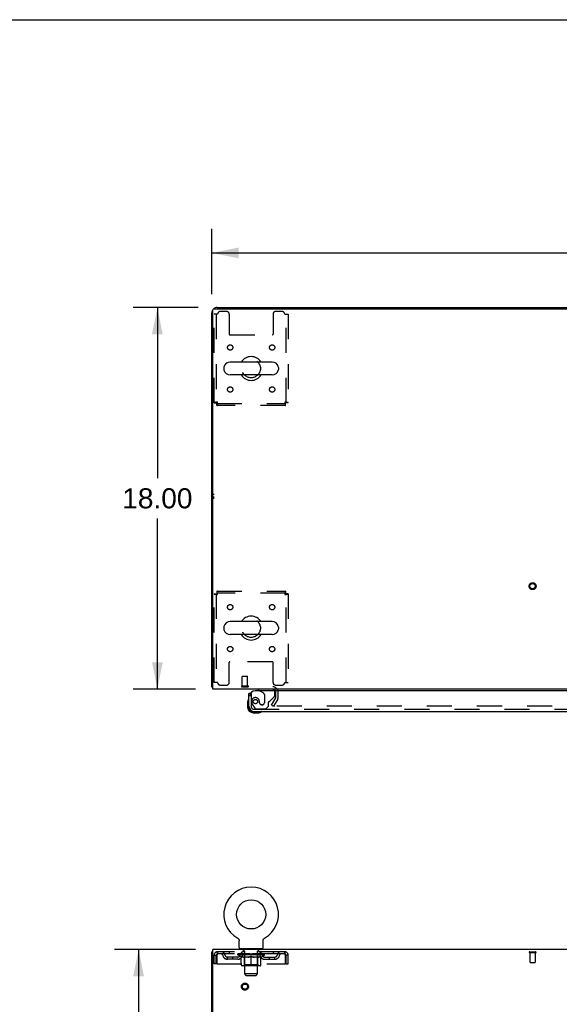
# Model space of a CAD drawing. Header units: inches. Extents: x 0 to 215, y 0 to 139.
# Tile 92 of 101: x 57 to 82, y 92 to 139. Entities that reach past the tile are written whole.
import ezdxf

# ---------------------------------------------------------------- set-up
doc = ezdxf.new("R2010")
doc.units = ezdxf.units.IN
doc.header["$LTSCALE"] = 11.804375
doc.header["$MEASUREMENT"] = 0
doc.linetypes.add('HIDDEN', pattern=[0.2, 0.1, -0.1])
doc.layers.get('0').update_dxf_attribs({"linetype": 'CONTINUOUS'})
for name, color, linetype in [('DEFAULT_2', 8, 'HIDDEN'), ('DIMENSIONS', 7, 'CONTINUOUS'), ('DOOR_ASSEMBLY', 7, 'CONTINUOUS'), ('WITNESSMARKS', 7, 'CONTINUOUS')]:
    doc.layers.add(name, color=color, linetype=linetype)
doc.styles.get("Standard").update_dxf_attribs({"font": 'arial.ttf'})
doc.dimstyles.new('DIMSTYLE_1', dxfattribs={"dimtxt": 0.946875, "dimasz": 1.2625, "dimexe": 0.09, "dimexo": 0.07, "dimgap": 0.0375, "dimtad": 0, "dimtih": 1, "dimtoh": 1, "dimzin": 4, "dimdsep": 46, "dimtxsty": 'Standard', "dimblk": '_FILLED', "dimblk1": '_FILLED', "dimblk2": '_FILLED', "dimcen": 0.09, "dimadec": 3, "dimazin": 1, "dimtfac": 1, "dimtdec": 3, "dimtofl": 0, "dimtmove": 0, "dimatfit": 3, "dimldrblk": '_FILLED', "dimfxl": 0, "dimtolj": 1, "dimtzin": 4, "dimarcsym": 0})

# ---------------------------------------------------------------- blocks, each defined once
blk = doc.blocks.new('_FILLED')
at = {"color": 0, "linetype": 'ByBlock'}
blk.add_solid([(0, 0), (-1, 0.2), (-1, -0.2)], dxfattribs=at)
blk = doc.blocks.new('*D1')
at = {"layer": 'DIMENSIONS', "color": 2, "linetype": 'Continuous'}
for p, q in [((66.075, 125.929), (66.075, 129.005)), ((106.325, 125.929), (106.325, 129.005)), ((66.075, 127.869), (84.073, 127.869)), ((106.325, 127.869), (88.328, 127.869))]:
    blk.add_line(p, q, dxfattribs=at)
at = {"layer": 'DIMENSIONS', "color": 2, "linetype": 'Continuous', "xscale": 1.2625, "yscale": 1.2625, "zscale": 1.2625, "rotation": 180}
blk.add_blockref('_FILLED', (66.075, 127.869), dxfattribs=at)
at = {"layer": 'DIMENSIONS', "color": 2, "linetype": 'Continuous', "xscale": 1.2625, "yscale": 1.2625, "zscale": 1.2625}
blk.add_blockref('_FILLED', (106.325, 127.869), dxfattribs=at)
at = {"layer": 'DIMENSIONS', "color": 2, "linetype": 'Continuous', "insert": (86.2, 128.342), "char_height": 0.9469, "width": 3.30878, "attachment_point": 2, "line_spacing_factor": 0.9}
blk.add_mtext('40.25', dxfattribs=at)
blk = doc.blocks.new('*D7')
at = {"layer": 'DIMENSIONS', "color": 2, "linetype": 'Continuous'}
for p, q in [((65.438, 125.292), (62.37, 125.292)), ((63.507, 125.292), (63.507, 117.239)), ((63.507, 107.292), (63.507, 115.345)), ((65.304, 107.292), (62.37, 107.292))]:
    blk.add_line(p, q, dxfattribs=at)
at = {"layer": 'DIMENSIONS', "color": 2, "linetype": 'Continuous', "xscale": 1.2625, "yscale": 1.2625, "zscale": 1.2625}
for p, rotation in [((63.507, 125.292), 90), ((63.507, 107.292), 270)]:
    blk.add_blockref('_FILLED', p, dxfattribs=dict(at, rotation=rotation))
at = {"layer": 'DIMENSIONS', "color": 2, "linetype": 'Continuous', "insert": (63.507, 116.765), "char_height": 0.9469, "width": 3.30878, "attachment_point": 2, "line_spacing_factor": 0.9}
blk.add_mtext('18.00', dxfattribs=at)
blk = doc.blocks.new('*D18')
at = {"layer": 'DIMENSIONS', "color": 2, "linetype": 'Continuous'}
for p, q in [((65.304, 95.001), (61.485, 95.001)), ((62.622, 95.001), (62.622, 52.948)), ((62.622, 9.001), (62.622, 51.054)), ((65.304, 9.001), (61.485, 9.001))]:
    blk.add_line(p, q, dxfattribs=at)
at = {"layer": 'DIMENSIONS', "color": 2, "linetype": 'Continuous', "xscale": 1.2625, "yscale": 1.2625, "zscale": 1.2625}
for p, rotation in [((62.622, 95.001), 90), ((62.622, 9.001), 270)]:
    blk.add_blockref('_FILLED', p, dxfattribs=dict(at, rotation=rotation))
at = {"layer": 'DIMENSIONS', "color": 2, "linetype": 'Continuous', "insert": (62.622, 52.474), "char_height": 0.9469, "width": 3.30878, "attachment_point": 2, "line_spacing_factor": 0.9}
blk.add_mtext('86.00', dxfattribs=at)

msp = doc.modelspace()

# ---------------------------------------------------------------- linework, layer by layer
at = {"color": 7, "linetype": 'Continuous'}
for p, q in [((0, 138.875), (214.625, 138.875)), ((73.575, 125.292), (73.575, 125.24)), ((73.575, 125.292), (98.825, 125.292)), ((68.917, 122.723), (66.942, 122.723)), ((66.642, 122.461), (66.642, 122.373)), ((69.217, 122.461), (69.217, 122.373)), ((68.917, 122.111), (66.942, 122.111)), ((66.642, 110.211), (66.642, 110.123)), ((68.917, 110.473), (66.942, 110.473)), ((69.217, 110.211), (69.217, 110.123)), ((68.917, 109.861), (66.942, 109.861)), ((66.127, 107.396), (66.075, 107.396)), ((67.294, 95.539), (67.294, 95.539)), ((67.294, 95.539), (67.299, 95.536)), ((67.295, 95.538), (67.297, 95.537)), ((67.299, 95.536), (67.303, 95.534)), ((67.303, 95.534), (67.307, 95.531)), ((67.307, 95.531), (67.311, 95.528)), ((67.311, 95.528), (67.315, 95.525)), ((67.315, 95.525), (67.319, 95.521)), ((67.319, 95.521), (67.323, 95.518)), ((67.322, 95.518), (67.326, 95.514)), ((67.326, 95.514), (67.33, 95.511)), ((67.33, 95.511), (67.333, 95.507)), ((67.333, 95.507), (67.336, 95.503)), ((67.336, 95.503), (67.339, 95.499)), ((67.339, 95.499), (67.342, 95.495)), ((67.342, 95.495), (67.345, 95.49)), ((67.345, 95.49), (67.348, 95.486)), ((67.348, 95.486), (67.35, 95.482)), ((67.35, 95.482), (67.352, 95.477)), ((67.352, 95.477), (67.354, 95.472)), ((67.354, 95.473), (67.356, 95.468)), ((67.356, 95.468), (67.358, 95.463)), ((67.358, 95.463), (67.36, 95.458)), ((67.36, 95.458), (67.361, 95.453)), ((67.361, 95.453), (67.363, 95.448)), ((67.363, 95.449), (67.364, 95.444)), ((67.364, 95.444), (67.365, 95.439)), ((67.365, 95.439), (67.366, 95.434)), ((67.366, 95.434), (67.366, 95.429)), ((67.367, 95.1), (67.367, 95.414)), ((68.492, 95.423), (68.493, 95.429)), ((68.492, 95.418), (68.492, 95.423)), ((68.492, 95.418), (68.492, 95.423)), ((68.492, 95.414), (68.492, 95.418)), ((68.492, 95.1), (68.492, 95.414)), ((68.493, 95.434), (68.494, 95.439)), ((68.493, 95.429), (68.493, 95.434)), ((68.494, 95.439), (68.495, 95.444)), ((68.495, 95.444), (68.496, 95.449)), ((68.496, 95.448), (68.497, 95.453)), ((68.497, 95.453), (68.499, 95.458)), ((68.499, 95.458), (68.501, 95.463)), ((68.501, 95.463), (68.502, 95.468)), ((68.502, 95.468), (68.504, 95.473)), ((68.504, 95.472), (68.507, 95.477)), ((68.506, 95.477), (68.509, 95.482)), ((68.509, 95.482), (68.511, 95.486)), ((68.511, 95.486), (68.514, 95.49)), ((68.514, 95.49), (68.517, 95.495)), ((68.517, 95.495), (68.52, 95.499)), ((68.52, 95.499), (68.523, 95.503)), ((68.523, 95.503), (68.526, 95.507)), ((68.526, 95.507), (68.529, 95.511)), ((68.529, 95.511), (68.533, 95.514)), ((68.533, 95.514), (68.536, 95.518)), ((68.536, 95.518), (68.54, 95.521)), ((68.54, 95.521), (68.544, 95.525)), ((68.544, 95.525), (68.548, 95.528)), ((68.548, 95.528), (68.552, 95.531)), ((68.552, 95.531), (68.556, 95.534)), ((68.556, 95.534), (68.56, 95.536)), ((68.556, 95.534), (68.557, 95.535)), ((68.56, 95.536), (68.565, 95.539)), ((68.562, 95.537), (68.564, 95.538)), ((68.565, 95.539), (68.565, 95.539)), ((66.127, 94.897), (66.075, 94.897)), ((67.429, 95.031), (67.429, 95.001)), ((68.429, 95.031), (67.429, 95.031)), ((68.429, 95.031), (68.429, 95.001))]:
    msp.add_line(p, q, dxfattribs=at)
at = {"color": 3, "linetype": 'Continuous'}
for p, q in [((66.075, 107.396), (66.075, 125.046)), ((66.127, 107.292), (66.127, 125.18)), ((66.187, 125.24), (106.213, 125.24)), ((66.322, 125.292), (73.575, 125.292)), ((106.273, 107.292), (66.127, 107.292)), ((66.075, 9.105), (66.075, 94.897)), ((66.127, 91.665), (66.127, 95.001)), ((106.273, 95.001), (66.127, 95.001))]:
    msp.add_line(p, q, dxfattribs=at)
for points in [[(66.103, 107.382), (66.1, 107.383), (66.096, 107.383), (66.093, 107.384), (66.09, 107.385), (66.087, 107.386), (66.085, 107.387), (66.082, 107.388), (66.081, 107.389), (66.079, 107.39), (66.078, 107.391), (66.077, 107.392), (66.076, 107.393), (66.076, 107.395), (66.075, 107.396)], [(66.127, 107.376), (66.127, 107.376), (66.123, 107.377), (66.119, 107.378), (66.115, 107.379), (66.111, 107.38), (66.103, 107.382)]]:
    msp.add_lwpolyline(points, dxfattribs=at)
at = {"color": 7, "linetype": 'Continuous'}
msp.add_lwpolyline([(67.366, 95.429), (67.367, 95.423), (67.367, 95.418), (67.367, 95.414)], dxfattribs=at)
msp.add_circle((67.929, 96.659), 0.688, dxfattribs=at)
at = {"color": 3, "linetype": 'Continuous'}
for centre, radius, start, end in [((66.322, 125.046), 0.246, 140.5726, 180), ((66.187, 125.18), 0.06, 90, 180), ((66.322, 125.046), 0.246, 90, 129.4274), ((68.954, 107.15), 0.142, 26.4666, 90)]:
    msp.add_arc(centre, radius, start, end, dxfattribs=at)
at = {"color": 7, "linetype": 'Continuous'}
for centre, radius, start, end in [((66.942, 122.417), 0.306, 90, 164.3697), ((67.929, 122.417), 0.562, 32.9567, 147.0433), ((68.917, 122.417), 0.306, 15.6303, 90), ((66.786, 122.461), 0.144, 164.3697, 180), ((66.786, 122.373), 0.144, 180, 195.6303), ((66.942, 122.417), 0.306, 195.6303, 270), ((68.917, 122.417), 0.306, 270, 344.3697), ((69.073, 122.461), 0.144, 0, 15.6303), ((69.073, 122.373), 0.144, 344.3697, 360), ((67.929, 122.417), 0.562, 212.956, 327.044), ((67.929, 110.167), 0.562, 32.9567, 147.0433), ((66.786, 110.211), 0.144, 164.3697, 180), ((66.786, 110.123), 0.144, 180, 195.6303), ((66.942, 110.167), 0.306, 90, 164.3697), ((68.917, 110.167), 0.306, 15.6303, 90), ((69.073, 110.211), 0.144, 0, 15.6303), ((69.073, 110.123), 0.144, 344.3697, 360), ((66.942, 110.167), 0.306, 195.6303, 270), ((67.929, 110.167), 0.562, 212.956, 327.044), ((68.917, 110.167), 0.306, 270, 344.3697), ((67.929, 96.659), 1.288, 299.5053, 240.4947), ((67.436, 95.1), 0.069, 180, 265), ((68.423, 95.1), 0.069, 275, 360)]:
    msp.add_arc(centre, radius, start, end, dxfattribs=at)
at = {"layer": 'DEFAULT_2', "color": 8, "linetype": 'HIDDEN'}
for p, q in [((66.179, 120.801), (66.179, 124.98)), ((66.346, 124.98), (66.179, 124.98)), ((66.283, 124.98), (66.283, 120.801)), ((66.773, 125.105), (66.471, 125.105)), ((66.898, 124.98), (66.898, 124.035)), ((68.961, 124.98), (68.961, 124.035)), ((69.387, 125.105), (69.086, 125.105)), ((69.512, 124.98), (69.679, 124.98)), ((69.575, 120.801), (69.575, 124.98)), ((69.679, 124.98), (69.679, 120.801)), ((66.928, 124.005), (68.931, 124.005)), ((66.179, 120.801), (66.283, 120.801)), ((69.679, 120.801), (69.575, 120.801)), ((66.313, 120.667), (66.313, 120.771)), ((66.313, 120.771), (69.545, 120.771)), ((69.545, 120.667), (66.313, 120.667)), ((69.545, 120.667), (69.545, 120.771)), ((66.179, 107.605), (66.179, 111.783)), ((66.179, 111.783), (66.283, 111.783)), ((66.283, 111.783), (66.283, 107.605)), ((66.313, 111.917), (66.313, 111.813)), ((66.313, 111.917), (69.545, 111.917)), ((69.545, 111.813), (66.313, 111.813)), ((69.545, 111.917), (69.545, 111.813)), ((69.575, 107.605), (69.575, 111.783)), ((69.679, 111.783), (69.575, 111.783)), ((69.679, 111.783), (69.679, 107.605)), ((66.898, 107.605), (66.898, 108.55)), ((68.931, 108.58), (66.928, 108.58)), ((68.961, 107.605), (68.961, 108.55)), ((67.514, 107.439), (67.514, 107.886)), ((67.524, 107.896), (67.752, 107.896)), ((67.762, 107.439), (67.762, 107.886)), ((66.346, 107.605), (66.179, 107.605)), ((66.471, 107.48), (66.773, 107.48)), ((67.496, 107.439), (67.78, 107.439)), ((67.496, 107.396), (67.78, 107.396)), ((69.086, 107.48), (69.387, 107.48)), ((69.512, 107.605), (69.679, 107.605)), ((68.896, 106.531), (69.092, 106.871)), ((69.096, 106.888), (69.096, 107.15)), ((69.2, 106.888), (69.2, 107.15)), ((68.896, 106.531), (68.986, 106.479)), ((69.182, 106.819), (68.986, 106.479)), ((103.369, 106.479), (69.032, 106.479)), ((67.301, 95.535), (67.303, 95.534)), ((66.346, 94.897), (66.346, 94.793)), ((69.512, 94.897), (66.346, 94.897)), ((69.512, 94.793), (66.346, 94.793)), ((66.898, 94.897), (66.898, 94.793)), ((67.296, 94.746), (67.296, 94.793)), ((67.306, 94.786), (67.306, 94.793)), ((67.314, 94.783), (67.314, 94.786)), ((67.314, 94.783), (68.544, 94.783)), ((67.323, 94.783), (67.323, 94.786)), ((67.324, 94.783), (67.324, 94.786)), ((67.334, 94.786), (67.334, 94.793)), ((67.351, 94.783), (67.351, 94.786)), ((67.352, 94.783), (67.352, 94.786)), ((67.381, 94.786), (67.381, 94.793)), ((67.395, 94.783), (67.395, 94.786)), ((67.398, 94.783), (67.398, 94.786)), ((67.602, 94.786), (67.401, 94.786)), ((67.444, 94.786), (67.444, 94.793)), ((67.446, 94.783), (67.446, 94.786)), ((67.446, 94.783), (67.446, 94.786)), ((67.449, 94.783), (67.449, 94.786)), ((67.457, 94.783), (67.457, 94.786)), ((67.457, 94.783), (67.457, 94.786)), ((67.46, 94.783), (67.46, 94.786)), ((67.463, 94.783), (67.463, 94.787)), ((67.468, 94.783), (67.468, 94.786)), ((67.482, 94.783), (67.482, 94.786)), ((67.492, 94.793), (67.492, 94.897)), ((67.5, 94.783), (67.5, 94.786)), ((67.501, 94.783), (67.501, 94.789)), ((67.521, 94.783), (67.521, 94.786)), ((67.521, 94.783), (67.521, 94.786)), ((67.522, 94.786), (67.522, 94.793)), ((67.526, 95.031), (67.526, 95.001)), ((67.532, 94.783), (67.532, 94.786)), ((67.536, 94.783), (67.536, 94.786)), ((67.545, 94.783), (67.545, 94.786)), ((67.557, 94.783), (67.557, 94.79)), ((67.564, 94.941), (67.564, 95.021)), ((67.572, 94.783), (67.572, 94.786)), ((67.634, 94.931), (67.574, 94.931)), ((67.575, 94.783), (67.575, 94.786)), ((67.603, 94.783), (67.603, 94.786)), ((67.669, 94.786), (67.608, 94.786)), ((67.613, 94.786), (67.613, 94.793)), ((67.62, 94.783), (67.62, 94.786)), ((67.624, 94.783), (67.624, 94.786)), ((67.629, 93.85), (67.629, 94.921)), ((67.63, 94.783), (67.63, 94.791)), ((67.634, 94.783), (67.634, 94.786)), ((67.645, 94.783), (67.645, 94.786)), ((67.67, 94.783), (67.67, 94.786)), ((67.744, 94.786), (67.685, 94.786)), ((67.706, 94.783), (67.706, 94.786)), ((67.713, 94.786), (67.713, 94.793)), ((67.717, 94.783), (67.717, 94.786)), ((67.719, 94.783), (67.719, 94.792)), ((67.722, 94.783), (67.722, 94.786)), ((67.729, 94.783), (67.729, 94.786)), ((67.744, 94.783), (67.744, 94.786)), ((67.825, 94.786), (67.77, 94.786)), ((67.784, 94.783), (67.784, 94.786)), ((67.815, 94.786), (67.929, 94.793)), ((67.819, 94.786), (67.819, 94.793)), ((67.82, 94.793), (67.819, 94.793)), ((67.82, 94.786), (67.82, 94.793)), ((67.82, 94.783), (67.82, 94.786)), ((67.824, 94.783), (67.824, 94.786)), ((67.825, 94.783), (67.825, 94.786)), ((67.825, 94.783), (67.825, 94.786)), ((67.909, 94.786), (67.86, 94.786)), ((67.866, 94.783), (67.866, 94.786)), ((67.909, 94.783), (67.909, 94.786)), ((67.927, 94.786), (67.927, 94.786)), ((67.927, 94.783), (67.927, 94.786)), ((67.927, 94.783), (67.927, 94.786)), ((67.929, 94.786), (67.929, 94.793)), ((67.932, 94.783), (67.932, 94.786)), ((67.932, 94.783), (67.932, 94.786)), ((67.932, 94.786), (67.932, 94.786)), ((67.934, 94.786), (67.998, 94.786)), ((67.95, 94.783), (67.95, 94.786)), ((67.966, 94.786), (67.966, 94.791)), ((67.966, 94.791), (68.044, 94.786)), ((67.988, 94.786), (67.988, 94.789)), ((67.993, 94.783), (67.993, 94.786)), ((68.034, 94.783), (68.034, 94.786)), ((68.034, 94.783), (68.034, 94.786)), ((68.034, 94.786), (68.088, 94.786)), ((68.035, 94.783), (68.035, 94.786)), ((68.039, 94.786), (68.039, 94.793)), ((68.039, 94.786), (68.039, 94.793)), ((68.039, 94.793), (68.039, 94.793)), ((68.039, 94.783), (68.039, 94.786)), ((68.075, 94.783), (68.075, 94.786)), ((68.114, 94.783), (68.114, 94.786)), ((68.114, 94.786), (68.174, 94.786)), ((68.13, 94.783), (68.13, 94.786)), ((68.137, 94.783), (68.137, 94.786)), ((68.14, 94.783), (68.14, 94.792)), ((68.142, 94.783), (68.142, 94.786)), ((68.146, 94.786), (68.146, 94.793)), ((68.153, 94.783), (68.153, 94.786)), ((68.189, 94.783), (68.189, 94.786)), ((68.189, 94.786), (68.251, 94.786)), ((68.213, 94.783), (68.213, 94.786)), ((68.284, 94.931), (68.224, 94.931)), ((68.224, 94.783), (68.224, 94.786)), ((68.229, 93.85), (68.229, 94.921)), ((68.229, 94.783), (68.229, 94.791)), ((68.235, 94.783), (68.235, 94.786)), ((68.239, 94.783), (68.239, 94.786)), ((68.246, 94.786), (68.246, 94.793)), ((68.256, 94.783), (68.256, 94.786)), ((68.256, 94.786), (68.458, 94.786)), ((68.284, 94.783), (68.284, 94.786)), ((68.287, 94.783), (68.287, 94.786)), ((68.294, 94.941), (68.294, 95.021)), ((68.302, 94.783), (68.302, 94.79)), ((68.313, 94.783), (68.313, 94.786)), ((68.323, 94.783), (68.323, 94.786)), ((68.327, 94.783), (68.327, 94.786)), ((68.332, 95.031), (68.332, 95.001)), ((68.336, 94.786), (68.336, 94.793)), ((68.338, 94.783), (68.338, 94.786)), ((68.338, 94.783), (68.338, 94.786)), ((68.358, 94.783), (68.358, 94.789)), ((68.359, 94.783), (68.359, 94.786)), ((68.367, 94.793), (68.367, 94.897)), ((68.377, 94.783), (68.377, 94.786)), ((68.391, 94.783), (68.391, 94.786)), ((68.395, 94.783), (68.395, 94.787)), ((68.399, 94.783), (68.399, 94.786)), ((68.402, 94.783), (68.402, 94.786)), ((68.402, 94.783), (68.402, 94.786)), ((68.409, 94.783), (68.409, 94.786)), ((68.412, 94.783), (68.412, 94.786)), ((68.413, 94.783), (68.413, 94.786)), ((68.415, 94.786), (68.415, 94.793)), ((68.461, 94.783), (68.461, 94.786)), ((68.463, 94.783), (68.463, 94.786)), ((68.478, 94.786), (68.478, 94.793)), ((68.506, 94.783), (68.506, 94.786)), ((68.508, 94.783), (68.508, 94.786)), ((68.524, 94.786), (68.524, 94.793)), ((68.535, 94.783), (68.535, 94.786)), ((68.536, 94.783), (68.536, 94.786)), ((68.544, 94.783), (68.544, 94.786)), ((68.553, 94.786), (68.553, 94.793)), ((68.563, 94.746), (68.563, 94.793)), ((68.961, 94.897), (68.961, 94.793)), ((69.512, 94.793), (69.512, 94.897)), ((81.058, 94.897), (81.342, 94.897)), ((81.058, 94.854), (81.342, 94.854)), ((81.076, 94.854), (81.076, 94.407)), ((81.324, 94.854), (81.324, 94.407)), ((66.179, 94.334), (66.179, 94.73)), ((66.179, 94.73), (66.283, 94.73)), ((66.283, 94.334), (66.179, 94.334)), ((66.283, 94.334), (66.283, 94.73)), ((66.313, 94.73), (66.313, 94.334)), ((66.313, 94.334), (69.545, 94.334)), ((66.815, 94.542), (66.815, 94.646)), ((67.298, 94.646), (66.815, 94.646)), ((67.298, 94.542), (66.815, 94.542)), ((67.065, 94.542), (67.065, 94.646)), ((67.455, 94.635), (67.296, 94.746)), ((68.563, 94.746), (67.296, 94.746)), ((67.455, 94.635), (67.466, 94.635)), ((67.466, 94.272), (67.466, 94.678)), ((67.788, 94.635), (67.608, 94.635)), ((67.617, 94.274), (67.617, 94.743)), ((67.929, 94.235), (67.929, 94.678)), ((68.251, 94.635), (68.071, 94.635)), ((68.242, 94.274), (68.242, 94.743)), ((68.393, 94.272), (68.393, 94.678)), ((68.393, 94.635), (68.403, 94.635)), ((68.403, 94.635), (68.563, 94.746)), ((68.561, 94.646), (69.044, 94.646)), ((68.561, 94.542), (69.044, 94.542)), ((68.794, 94.542), (68.794, 94.646)), ((69.044, 94.542), (69.044, 94.646)), ((69.545, 94.334), (69.545, 94.73)), ((69.575, 94.334), (69.575, 94.73)), ((69.679, 94.73), (69.575, 94.73)), ((69.575, 94.334), (69.679, 94.334)), ((69.679, 94.334), (69.679, 94.73)), ((81.086, 94.397), (81.314, 94.397)), ((68.356, 94.235), (67.503, 94.235)), ((67.617, 94.274), (67.577, 94.235)), ((68.242, 94.274), (67.617, 94.274)), ((67.698, 93.781), (67.629, 93.85)), ((68.229, 93.85), (67.629, 93.85)), ((68.16, 93.781), (68.229, 93.85)), ((68.242, 94.274), (68.282, 94.235)), ((67.698, 93.781), (68.16, 93.781))]:
    msp.add_line(p, q, dxfattribs=at)
for points in [[(66.346, 120.834), (66.328, 120.832), (66.309, 120.829), (66.291, 120.827), (66.274, 120.825), (66.258, 120.822), (66.242, 120.82), (66.228, 120.818), (66.216, 120.815), (66.205, 120.813), (66.196, 120.81), (66.189, 120.808), (66.184, 120.806), (66.18, 120.803), (66.179, 120.801)], [(66.346, 120.834), (66.339, 120.832), (66.332, 120.829), (66.326, 120.827), (66.319, 120.825), (66.313, 120.822), (66.307, 120.82), (66.302, 120.818), (66.297, 120.815), (66.293, 120.813), (66.29, 120.81), (66.287, 120.808), (66.285, 120.806), (66.284, 120.803), (66.283, 120.801)], [(66.313, 120.667), (66.316, 120.668), (66.318, 120.671), (66.32, 120.676), (66.323, 120.684), (66.325, 120.693), (66.328, 120.703), (66.33, 120.716), (66.332, 120.73), (66.335, 120.745), (66.337, 120.762), (66.339, 120.779), (66.342, 120.797), (66.344, 120.815), (66.346, 120.834)], [(66.313, 120.771), (66.316, 120.771), (66.318, 120.773), (66.32, 120.775), (66.323, 120.777), (66.325, 120.781), (66.328, 120.785), (66.33, 120.789), (66.332, 120.795), (66.335, 120.801), (66.337, 120.807), (66.339, 120.813), (66.342, 120.82), (66.344, 120.827), (66.346, 120.834)], [(69.575, 120.801), (69.575, 120.803), (69.574, 120.806), (69.572, 120.808), (69.569, 120.81), (69.566, 120.813), (69.562, 120.815), (69.557, 120.818), (69.552, 120.82), (69.546, 120.822), (69.54, 120.825), (69.533, 120.827), (69.526, 120.829), (69.519, 120.832), (69.512, 120.834)], [(69.512, 120.834), (69.515, 120.815), (69.517, 120.797), (69.519, 120.779), (69.522, 120.762), (69.524, 120.745), (69.527, 120.73), (69.529, 120.716), (69.531, 120.703), (69.534, 120.693), (69.536, 120.684), (69.538, 120.676), (69.541, 120.671), (69.543, 120.668), (69.545, 120.667)], [(69.512, 120.834), (69.515, 120.827), (69.517, 120.82), (69.519, 120.813), (69.522, 120.807), (69.524, 120.801), (69.527, 120.795), (69.529, 120.789), (69.531, 120.785), (69.534, 120.781), (69.536, 120.777), (69.538, 120.775), (69.541, 120.773), (69.543, 120.771), (69.545, 120.771)], [(69.679, 120.801), (69.678, 120.803), (69.675, 120.806), (69.67, 120.808), (69.663, 120.81), (69.654, 120.813), (69.643, 120.815), (69.631, 120.818), (69.617, 120.82), (69.601, 120.822), (69.585, 120.825), (69.568, 120.827), (69.55, 120.829), (69.531, 120.832), (69.512, 120.834)], [(66.179, 111.783), (66.18, 111.781), (66.184, 111.778), (66.189, 111.776), (66.196, 111.774), (66.205, 111.771), (66.216, 111.769), (66.228, 111.767), (66.242, 111.764), (66.258, 111.762), (66.274, 111.759), (66.291, 111.757), (66.309, 111.755), (66.328, 111.752), (66.346, 111.75)], [(66.283, 111.783), (66.284, 111.781), (66.285, 111.778), (66.287, 111.776), (66.29, 111.774), (66.293, 111.771), (66.297, 111.769), (66.302, 111.767), (66.307, 111.764), (66.313, 111.762), (66.319, 111.759), (66.326, 111.757), (66.332, 111.755), (66.339, 111.752), (66.346, 111.75)], [(66.346, 111.75), (66.344, 111.769), (66.342, 111.787), (66.339, 111.805), (66.337, 111.822), (66.335, 111.839), (66.332, 111.854), (66.33, 111.868), (66.328, 111.881), (66.325, 111.891), (66.323, 111.9), (66.32, 111.908), (66.318, 111.913), (66.316, 111.916), (66.313, 111.917)], [(66.346, 111.75), (66.344, 111.757), (66.342, 111.764), (66.339, 111.771), (66.337, 111.777), (66.335, 111.784), (66.332, 111.789), (66.33, 111.795), (66.328, 111.799), (66.325, 111.803), (66.323, 111.807), (66.32, 111.809), (66.318, 111.811), (66.316, 111.813), (66.313, 111.813)], [(69.545, 111.917), (69.543, 111.916), (69.541, 111.913), (69.538, 111.908), (69.536, 111.9), (69.534, 111.891), (69.531, 111.881), (69.529, 111.868), (69.527, 111.854), (69.524, 111.839), (69.522, 111.822), (69.519, 111.805), (69.517, 111.787), (69.515, 111.769), (69.512, 111.75)], [(69.545, 111.813), (69.543, 111.813), (69.541, 111.811), (69.538, 111.809), (69.536, 111.807), (69.534, 111.803), (69.531, 111.799), (69.529, 111.795), (69.527, 111.789), (69.524, 111.784), (69.522, 111.777), (69.519, 111.771), (69.517, 111.764), (69.515, 111.757), (69.512, 111.75)], [(69.512, 111.75), (69.519, 111.752), (69.526, 111.755), (69.533, 111.757), (69.54, 111.759), (69.546, 111.762), (69.552, 111.764), (69.557, 111.767), (69.562, 111.769), (69.566, 111.771), (69.569, 111.774), (69.572, 111.776), (69.574, 111.778), (69.575, 111.781), (69.575, 111.783)], [(69.512, 111.75), (69.531, 111.752), (69.55, 111.755), (69.568, 111.757), (69.585, 111.759), (69.601, 111.762), (69.617, 111.764), (69.631, 111.767), (69.643, 111.769), (69.654, 111.771), (69.663, 111.774), (69.67, 111.776), (69.675, 111.778), (69.678, 111.781), (69.679, 111.783)], [(69.014, 106.505), (69.013, 106.503), (69.013, 106.501), (69.012, 106.5), (69.012, 106.498), (69.012, 106.497)], [(69.012, 106.497), (69.012, 106.496), (69.012, 106.494), (69.013, 106.493), (69.013, 106.491), (69.014, 106.489), (69.015, 106.488), (69.016, 106.486), (69.017, 106.485), (69.019, 106.484), (69.021, 106.483), (69.022, 106.482)], [(69.032, 106.479), (69.03, 106.48), (69.028, 106.48), (69.026, 106.48), (69.024, 106.481), (69.022, 106.482)], [(66.346, 94.897), (66.344, 94.896), (66.342, 94.893), (66.339, 94.887), (66.337, 94.88), (66.335, 94.871), (66.332, 94.86), (66.33, 94.848), (66.328, 94.834), (66.325, 94.819), (66.323, 94.802), (66.32, 94.785), (66.318, 94.767), (66.316, 94.749), (66.313, 94.73)], [(66.346, 94.793), (66.344, 94.792), (66.342, 94.791), (66.339, 94.789), (66.337, 94.787), (66.335, 94.783), (66.332, 94.779), (66.33, 94.774), (66.328, 94.769), (66.325, 94.763), (66.323, 94.757), (66.32, 94.751), (66.318, 94.744), (66.316, 94.737), (66.313, 94.73)], [(69.545, 94.73), (69.543, 94.749), (69.541, 94.767), (69.538, 94.785), (69.536, 94.802), (69.534, 94.819), (69.531, 94.834), (69.529, 94.848), (69.527, 94.86), (69.524, 94.871), (69.522, 94.88), (69.519, 94.887), (69.517, 94.893), (69.515, 94.896), (69.512, 94.897)], [(69.545, 94.73), (69.543, 94.737), (69.541, 94.744), (69.538, 94.751), (69.536, 94.757), (69.534, 94.763), (69.531, 94.769), (69.529, 94.774), (69.527, 94.779), (69.524, 94.783), (69.522, 94.787), (69.519, 94.789), (69.517, 94.791), (69.515, 94.792), (69.512, 94.793)], [(67.466, 94.678), (67.492, 94.668), (67.517, 94.659), (67.542, 94.651), (67.567, 94.645), (67.591, 94.639), (67.616, 94.635)], [(67.608, 94.635), (67.585, 94.639), (67.561, 94.645), (67.538, 94.651), (67.514, 94.659), (67.49, 94.668), (67.466, 94.677)], [(67.778, 94.635), (67.803, 94.639), (67.828, 94.645), (67.853, 94.652), (67.878, 94.659), (67.904, 94.668), (67.929, 94.678)], [(67.929, 94.677), (67.905, 94.667), (67.881, 94.659), (67.858, 94.651), (67.834, 94.645), (67.811, 94.639), (67.788, 94.635)], [(67.929, 94.678), (67.955, 94.668), (67.981, 94.659), (68.006, 94.651), (68.031, 94.645), (68.056, 94.639), (68.08, 94.635)], [(68.071, 94.635), (68.047, 94.639), (68.024, 94.645), (68.001, 94.651), (67.977, 94.659), (67.953, 94.667), (67.929, 94.677)], [(68.243, 94.635), (68.268, 94.639), (68.292, 94.645), (68.317, 94.651), (68.342, 94.659), (68.367, 94.668), (68.393, 94.678)], [(68.393, 94.677), (68.368, 94.667), (68.344, 94.659), (68.321, 94.651), (68.297, 94.645), (68.274, 94.639), (68.251, 94.635)]]:
    msp.add_lwpolyline(points, dxfattribs=at)
for centre, radius in [((66.94, 123.407), 0.125), ((68.919, 123.407), 0.125), ((67.929, 122.417), 0.438), ((66.94, 121.427), 0.125), ((68.919, 121.427), 0.125), ((81.2, 112.146), 0.164), ((81.2, 112.146), 0.124), ((66.94, 111.157), 0.125), ((68.919, 111.157), 0.125), ((67.929, 110.167), 0.438), ((66.94, 109.177), 0.125), ((68.919, 109.177), 0.125), ((67.638, 93.251), 0.164), ((67.638, 93.251), 0.124)]:
    msp.add_circle(centre, radius, dxfattribs=at)
for centre, radius, start, end in [((66.471, 124.98), 0.125, 90, 180), ((66.773, 124.98), 0.125, 0, 90), ((69.086, 124.98), 0.125, 90, 180), ((69.387, 124.98), 0.125, 0, 90), ((66.928, 124.035), 0.03, 180, 270), ((68.931, 124.035), 0.03, 270, 360), ((66.928, 108.55), 0.03, 90, 180), ((68.931, 108.55), 0.03, 0, 90), ((67.524, 107.886), 0.01, 90, 180), ((67.752, 107.886), 0.01, 0, 90), ((66.471, 107.605), 0.125, 180, 270), ((66.773, 107.605), 0.125, 270, 360), ((67.496, 107.418), 0.0215, 90, 270), ((67.78, 107.418), 0.0215, 270, 90), ((68.954, 107.15), 0.246, 0, 90), ((69.086, 107.605), 0.125, 180, 270), ((69.387, 107.605), 0.125, 270, 360), ((68.954, 107.15), 0.142, 0, 26.4666), ((69.063, 106.888), 0.033, 330, 360), ((69.063, 106.888), 0.137, 330, 360), ((66.346, 94.73), 0.167, 90, 180), ((66.346, 94.73), 0.063, 90, 180), ((66.526, 94.73), 0.167, 8.0716, 90), ((66.526, 94.73), 0.0625, 7.9863, 90), ((67.587, 94.73), 0.167, 90, 171.9284), ((67.436, 95.1), 0.069, 265, 270), ((67.586, 94.73), 0.0625, 90, 172.0137), ((67.554, 95.021), 0.01, 0, 90), ((67.574, 94.941), 0.01, 180, 270), ((67.577, 94.743), 0.0398, 0, 90), ((67.619, 94.921), 0.01, 0, 90), ((68.239, 94.921), 0.01, 90, 180), ((68.282, 94.743), 0.0398, 90, 180), ((68.272, 94.73), 0.167, 8.0716, 90), ((68.272, 94.73), 0.0625, 7.9863, 90), ((68.284, 94.941), 0.01, 270, 360), ((68.304, 95.021), 0.01, 90, 180), ((68.423, 95.1), 0.069, 270, 275), ((69.333, 94.73), 0.167, 90, 171.9284), ((69.333, 94.73), 0.0625, 90, 172.0137), ((69.512, 94.73), 0.167, 0, 90), ((69.512, 94.73), 0.063, 0, 90), ((81.058, 94.875), 0.0215, 90, 270), ((81.342, 94.875), 0.0215, 270, 90), ((66.815, 94.771), 0.229, 187.9863, 270), ((66.815, 94.771), 0.125, 188.0716, 270), ((67.298, 94.771), 0.125, 270, 351.9284), ((67.298, 94.771), 0.229, 270, 352.0137), ((68.561, 94.771), 0.229, 187.9863, 270), ((68.561, 94.771), 0.125, 188.0716, 270), ((69.044, 94.771), 0.125, 270, 351.9284), ((69.044, 94.771), 0.229, 270, 352.0137), ((81.086, 94.407), 0.01, 180, 270), ((81.314, 94.407), 0.01, 270, 360), ((67.503, 94.272), 0.0371, 180, 270), ((68.356, 94.272), 0.0371, 270, 360)]:
    msp.add_arc(centre, radius, start, end, dxfattribs=at)
for centre, major_axis, ratio, start_param, end_param in [((67.929, 94.793), (0.633, 0.007), 0.05963, 2.96643, 3.140963), ((67.276, 94.781), (0.198, 0), 0.060556, 0.430652, 1.470503), ((67.929, 94.793), (0.633, 0), 0.060556, -3.141593, -2.96706), ((67.276, 94.774), (0.198, 0.002), 0.05963, 1.376596, 1.469874), ((67.929, 94.793), (0.633, 0.013), 0.05688, 2.791345, 2.965878), ((67.252, 94.781), (0.198, 0.002), 0.05963, 0.25549, 1.295341), ((67.32, 94.781), (0.198, -0.002), 0.05963, 0.605815, 1.645666), ((67.929, 94.793), (0.633, -0.007), 0.05963, -2.96643, -2.791898), ((67.32, 94.774), (0.198, 0), 0.060556, 1.551758, 1.645036), ((67.252, 94.774), (0.198, 0.004), 0.05688, 1.20151, 1.294789), ((67.322, 94.777), (0.164, 0.002), 0.05963, 1.065228, 1.614276), ((67.302, 94.777), (0.164, 0.003), 0.05688, 0.890143, 1.43919), ((67.36, 94.777), (0.164, 0), 0.060556, 1.240391, 1.789438), ((67.929, 94.793), (0.633, 0.019), 0.052395, 2.616403, 2.790936), ((67.248, 94.781), (0.198, 0.004), 0.05688, 0.080405, 1.120256), ((67.383, 94.781), (0.198, -0.004), 0.05688, 0.7809, 1.820751), ((67.929, 94.793), (0.633, -0.013), 0.05688, -2.791345, -2.616812), ((67.383, 94.774), (0.198, -0.002), 0.05963, 1.72692, 1.820198), ((67.248, 94.774), (0.198, 0.006), 0.052395, 1.026568, 1.119847), ((67.301, 94.777), (0.164, 0.005), 0.052395, 0.715201, 1.264248), ((67.415, 94.777), (0.164, -0.002), 0.05963, 1.415553, 1.9646), ((67.929, 94.793), (0.633, 0.025), 0.046319, 2.441654, 2.616187), ((67.462, 94.781), (0.198, -0.006), 0.052395, 0.955842, 1.995693), ((67.265, 94.781), (0.198, 0.006), 0.052395, -0.094537, 0.945314), ((67.929, 94.793), (0.633, -0.019), 0.052395, -2.616403, -2.44187), ((67.462, 94.774), (0.198, -0.004), 0.05688, 1.902006, 1.995284), ((67.265, 94.774), (0.198, 0.008), 0.046319, 0.851819, 0.945098), ((67.32, 94.777), (0.164, 0.006), 0.046319, 0.540452, 1.089499), ((67.487, 94.777), (0.164, -0.003), 0.05688, 1.590638, 2.139686), ((67.929, 94.793), (0.633, 0.029), 0.038841, 2.267123, 2.441656), ((67.556, 94.781), (0.198, -0.008), 0.046319, 1.130591, 2.170442), ((67.302, 94.781), (0.198, 0.008), 0.046319, -0.269286, 0.770565), ((67.929, 94.793), (0.633, -0.025), 0.046319, -2.441654, -2.267121), ((67.556, 94.774), (0.198, -0.006), 0.052395, 2.076947, 2.170226), ((67.302, 94.774), (0.198, 0.009), 0.038841, 0.677289, 0.770567), ((67.357, 94.777), (0.164, 0.008), 0.038841, 0.365921, 0.914969), ((67.571, 94.777), (0.164, -0.005), 0.052395, 1.76558, 2.314627), ((67.929, 94.793), (0.633, 0.033), 0.030195, 2.09281, 2.267343), ((67.661, 94.781), (0.198, -0.009), 0.038841, 1.305122, 2.344973), ((67.359, 94.781), (0.198, 0.009), 0.038841, -0.443817, 0.596034), ((67.929, 94.793), (0.633, -0.029), 0.038841, -2.267123, -2.092591), ((67.661, 94.774), (0.198, -0.008), 0.046319, 2.251696, 2.344975), ((67.359, 94.774), (0.198, 0.01), 0.030195, 0.502975, 0.596254), ((67.411, 94.777), (0.164, 0.009), 0.030195, 0.191608, 0.740655), ((67.667, 94.777), (0.164, -0.006), 0.046319, 1.940329, 2.489376), ((67.432, 94.781), (0.198, 0.01), 0.030195, -0.61813, 0.421721), ((67.929, 94.793), (0.633, 0.036), 0.020645, 1.918687, 2.09322), ((67.774, 94.781), (0.198, -0.01), 0.030195, 1.479435, 2.519286), ((67.929, 94.793), (0.633, -0.033), 0.030195, -2.09281, -1.918277), ((67.774, 94.774), (0.198, -0.009), 0.038841, 2.426227, 2.519505), ((67.432, 94.774), (0.198, 0.011), 0.020645, 0.328852, 0.422131), ((67.481, 94.777), (0.164, 0.009), 0.020645, 0.017485, 0.566532), ((67.77, 94.777), (0.164, -0.008), 0.038841, 2.11486, 2.663907), ((67.521, 94.781), (0.198, 0.011), 0.020645, -0.792253, 0.247598), ((67.929, 94.793), (0.633, 0.038), 0.010478, 1.744704, 1.919237), ((67.891, 94.781), (0.198, -0.011), 0.020645, 1.653558, 2.693409), ((67.929, 94.793), (0.633, -0.036), 0.020645, -1.918687, -1.744154), ((67.891, 94.774), (0.198, -0.01), 0.030195, 2.60054, 2.693819), ((67.521, 94.774), (0.198, 0.012), 0.010478, 0.154869, 0.248148), ((67.565, 94.777), (0.164, 0.01), 0.010478, 6.126688, 6.675735), ((67.878, 94.777), (0.164, -0.009), 0.030195, 2.289173, 2.83822), ((67.622, 94.781), (0.198, 0.012), 0.010478, -0.966236, -0.000846), ((68.01, 94.781), (0.198, -0.012), 0.010478, 1.827541, 2.867392), ((67.929, 94.793), (0.633, -0.038), 0.010478, -1.744704, -1.563007), ((68.01, 94.774), (0.198, -0.011), 0.020645, 2.774664, 2.867942), ((67.988, 94.777), (0.164, -0.009), 0.020645, 2.463296, 3.012344), ((67.849, 94.781), (0.198, 0.012), 0.010478, 0.274201, 1.314052), ((67.763, 94.777), (0.164, 0.01), 0.010478, -0.000483, 0.504314), ((67.732, 94.774), (0.198, 0.012), 0.010478, 0.099668, 0.192946), ((67.929, 94.793), (0.633, 0.038), 0.010478, -1.571421, -1.396888), ((68.096, 94.777), (0.164, -0.01), 0.010478, 2.637279, 3.14189), ((68.127, 94.774), (0.198, -0.012), 0.010478, 2.74231, 2.948646), ((67.968, 94.781), (0.198, 0.011), 0.020645, 0.448184, 1.488034), ((67.871, 94.777), (0.164, 0.009), 0.020645, 0.129249, 0.678296), ((67.849, 94.774), (0.198, 0.011), 0.020645, 0.273651, 0.366929), ((67.929, 94.793), (0.633, 0.036), 0.020645, -1.397439, -1.222906), ((68.237, 94.781), (0.198, -0.012), 0.010478, -3.140747, -2.175357), ((67.929, 94.793), (0.633, -0.038), 0.010478, 1.222355, 1.396888), ((68.085, 94.781), (0.198, 0.01), 0.030195, 0.622307, 1.662158), ((67.981, 94.777), (0.164, 0.009), 0.030195, 0.303372, 0.852419), ((68.294, 94.777), (0.164, -0.01), 0.010478, 2.749043, 3.29809), ((68.338, 94.781), (0.198, -0.011), 0.020645, 2.893995, 3.933846), ((67.968, 94.774), (0.198, 0.01), 0.030195, 0.447774, 0.541052), ((68.338, 94.774), (0.198, -0.012), 0.010478, 2.893445, 2.986723), ((67.929, 94.793), (0.633, 0.033), 0.030195, -1.223315, -1.048783), ((67.929, 94.793), (0.633, -0.036), 0.020645, 1.048373, 1.222906), ((68.198, 94.781), (0.198, 0.009), 0.038841, 0.79662, 1.836471), ((68.089, 94.777), (0.164, 0.008), 0.038841, 0.477686, 1.026733), ((68.378, 94.777), (0.164, -0.009), 0.020645, 2.57506, 3.124108), ((68.427, 94.781), (0.198, -0.01), 0.030195, 2.719872, 3.759723), ((68.303, 94.781), (0.198, 0.008), 0.046319, 0.971151, 2.011002), ((68.085, 94.774), (0.198, 0.009), 0.038841, 0.622087, 0.715366), ((68.427, 94.774), (0.198, -0.011), 0.020645, 2.719462, 2.812741), ((67.929, 94.793), (0.633, 0.029), 0.038841, -1.049002, -0.874469), ((67.929, 94.793), (0.633, -0.033), 0.030195, 0.87425, 1.048783), ((68.192, 94.777), (0.164, 0.006), 0.046319, 0.652216, 1.201263), ((68.396, 94.781), (0.198, 0.006), 0.052395, 1.1459, 2.185751), ((68.448, 94.777), (0.164, -0.009), 0.030195, 2.400937, 2.949985), ((68.5, 94.781), (0.198, -0.009), 0.038841, 2.545558, 3.585409), ((68.288, 94.777), (0.164, 0.005), 0.052395, 0.826965, 1.376012), ((68.198, 94.774), (0.198, 0.008), 0.046319, 0.796618, 0.889896), ((68.5, 94.774), (0.198, -0.01), 0.030195, 2.545339, 2.638617), ((68.476, 94.781), (0.198, 0.004), 0.05688, 1.320842, 2.360692), ((67.929, 94.793), (0.633, 0.025), 0.046319, -0.874471, -0.699939), ((67.929, 94.793), (0.633, -0.029), 0.038841, 0.699936, 0.874469), ((68.556, 94.781), (0.198, -0.008), 0.046319, 2.371028, 3.410879), ((68.502, 94.777), (0.164, -0.008), 0.038841, 2.226624, 2.775671), ((68.538, 94.781), (0.198, 0.002), 0.05963, 1.495927, 2.535778), ((68.372, 94.777), (0.164, 0.003), 0.05688, 1.001907, 1.550954), ((68.594, 94.781), (0.198, -0.006), 0.052395, 2.196279, 3.23613), ((68.539, 94.777), (0.164, -0.006), 0.046319, 2.052093, 2.601141), ((68.303, 94.774), (0.198, 0.006), 0.052395, 0.971367, 1.064645), ((68.583, 94.781), (0.198, 0), 0.060556, 1.671089, 2.71094), ((68.556, 94.774), (0.198, -0.009), 0.038841, 2.371026, 2.464304), ((68.611, 94.781), (0.198, -0.004), 0.05688, 2.021337, 3.061188), ((67.929, 94.793), (0.633, 0.019), 0.052395, -0.699723, -0.52519), ((67.929, 94.793), (0.633, -0.025), 0.046319, 0.525406, 0.699939), ((68.607, 94.781), (0.198, -0.002), 0.05963, 1.846251, 2.886102), ((68.443, 94.777), (0.164, 0.002), 0.05963, 1.176993, 1.72604), ((68.558, 94.777), (0.164, -0.005), 0.052395, 1.877344, 2.426392), ((68.499, 94.777), (0.164, 0), 0.060556, 1.352155, 1.901202), ((68.557, 94.777), (0.164, -0.003), 0.05688, 1.702402, 2.25145), ((68.537, 94.777), (0.164, -0.002), 0.05963, 1.527317, 2.076364), ((68.396, 94.774), (0.198, 0.004), 0.05688, 1.146309, 1.239587), ((68.594, 94.774), (0.198, -0.008), 0.046319, 2.196495, 2.289773), ((67.929, 94.793), (0.633, 0.013), 0.05688, -0.524781, -0.350248), ((67.929, 94.793), (0.633, -0.019), 0.052395, 0.350657, 0.52519), ((68.476, 94.774), (0.198, 0.002), 0.05963, 1.321394, 1.414673), ((68.611, 94.774), (0.198, -0.006), 0.052395, 2.021746, 2.115024), ((67.929, 94.793), (0.633, 0.007), 0.05963, -0.349695, -0.175162), ((67.929, 94.793), (0.633, -0.013), 0.05688, 0.175715, 0.350248), ((68.538, 94.774), (0.198, 0), 0.060556, 1.496556, 1.589835), ((68.607, 94.774), (0.198, -0.004), 0.05688, 1.846804, 1.940083), ((68.583, 94.774), (0.198, -0.002), 0.05963, 1.671719, 1.764997), ((67.929, 94.793), (0.633, 0), 0.060556, -0.174533, 0), ((67.929, 94.793), (0.633, -0.007), 0.05963, 0.000629, 0.175162)]:
    msp.add_ellipse(centre, major_axis=major_axis, ratio=ratio, start_param=start_param, end_param=end_param, dxfattribs=at)
at = {"layer": 'DOOR_ASSEMBLY', "color": 3, "linetype": 'Continuous'}
for p, q in [((67.825, 106.481), (67.825, 107.088)), ((103.951, 107.213), (68.117, 107.213)), ((68.072, 106.234), (103.766, 106.234))]:
    msp.add_line(p, q, dxfattribs=at)
at = {"layer": 'DOOR_ASSEMBLY', "color": 7, "linetype": 'Continuous'}
for p, q in [((67.901, 107.088), (67.825, 107.088)), ((68.267, 107.292), (68.267, 107.253)), ((68.267, 107.253), (68.336, 107.213)), ((67.765, 106.693), (67.765, 106.437)), ((67.825, 106.481), (67.825, 106.437)), ((68.028, 106.234), (68.072, 106.234)), ((68.028, 106.174), (68.285, 106.174)), ((68.323, 106.177), (68.285, 106.174))]:
    msp.add_line(p, q, dxfattribs=at)
at = {"layer": 'DOOR_ASSEMBLY', "color": 8, "linetype": 'HIDDEN'}
for p, q in [((67.929, 107.088), (67.929, 106.481)), ((68.897, 107.292), (68.267, 107.292)), ((68.336, 107.213), (68.506, 107.115)), ((68.555, 107.028), (68.555, 106.649)), ((68.806, 106.723), (69.025, 106.942)), ((69.054, 107.012), (69.054, 107.135)), ((68.004, 106.537), (68.105, 106.393)), ((68.326, 106.649), (68.326, 106.638)), ((68.457, 106.551), (68.424, 106.551)), ((68.621, 106.359), (68.747, 106.485)), ((68.747, 106.485), (68.747, 106.664)), ((68.072, 106.338), (103.766, 106.338)), ((68.17, 106.359), (68.621, 106.359))]:
    msp.add_line(p, q, dxfattribs=at)
msp.add_circle((68.129, 106.701), 0.101, dxfattribs=at)
at = {"layer": 'DOOR_ASSEMBLY', "color": 3, "linetype": 'Continuous'}
for centre, radius, start, end in [((68.117, 106.963), 0.25, 90, 180), ((68.072, 106.481), 0.246, 180, 270)]:
    msp.add_arc(centre, radius, start, end, dxfattribs=at)
at = {"layer": 'DOOR_ASSEMBLY', "color": 8, "linetype": 'HIDDEN'}
for centre, radius, start, end in [((68.129, 106.701), 0.187, 17.8482, 196.8439), ((68.455, 107.028), 0.1, 0, 59.908), ((68.954, 107.012), 0.1, 315, 360), ((68.897, 107.135), 0.157, 0, 29.8303), ((68.072, 106.481), 0.142, 180, 270), ((68.32, 106.759), 0.386, 196.8439, 215.1), ((68.17, 106.438), 0.079, 215.1, 270), ((67.934, 106.638), 0.393, 1.6599, 17.9298), ((68.424, 106.649), 0.098, 180, 270), ((68.457, 106.649), 0.098, 270, 360), ((68.786, 106.664), 0.039, 111.6096, 180), ((68.735, 106.793), 0.1, 291.6096, 315)]:
    msp.add_arc(centre, radius, start, end, dxfattribs=at)
at = {"layer": 'DOOR_ASSEMBLY', "color": 7, "linetype": 'Continuous'}
for centre, radius, start, end in [((68.897, 107.135), 0.157, 29.8303, 90), ((68.015, 106.693), 0.25, 149.1101, 180), ((68.028, 106.437), 0.263, 180, 270), ((67.814, 106.814), 0.015, 96.3796, 149.1101), ((67.81, 106.814), 0.015, 0, 83.6204), ((68.028, 106.437), 0.203, 180, 270), ((68.285, 106.424), 0.25, 270, 300.8899), ((68.405, 106.219), 0.015, 6.3796, 90), ((68.405, 106.222), 0.015, 300.8899, 353.6204)]:
    msp.add_arc(centre, radius, start, end, dxfattribs=at)
at = {"layer": 'WITNESSMARKS', "color": 40, "linetype": 'Continuous'}
for p, q in [((66.127, 116.48), (66.19, 116.48)), ((66.127, 116.355), (66.19, 116.355)), ((66.127, 116.292), (66.19, 116.292))]:
    msp.add_line(p, q, dxfattribs=at)

# ---------------------------------------------------------------- dimensions: what is measured, and where the dimension line sits
at = {"layer": 'DIMENSIONS', "color": 2, "linetype": 'Continuous'}
for base, p1, p2, angle, picture, middle in [((66.075, 127.869), (106.325, 125.859), (66.075, 125.859), 180, '*D1', (86.179, 127.863)), ((63.507, 107.292), (65.508, 125.292), (65.374, 107.292), 270, '*D7', (63.547, 116.287)), ((62.622, 9.001), (65.374, 95.001), (65.374, 9.001), 270, '*D18', (62.616, 51.996))]:
    dim = msp.add_linear_dim(base=base, p1=p1, p2=p2, angle=angle, dimstyle='DIMSTYLE_1', dxfattribs=at)
    dim.commit()
    dim.dimension.update_dxf_attribs({"geometry": picture, "text_midpoint": middle, "dimtype": 160})

doc.saveas('drawing.dxf')
